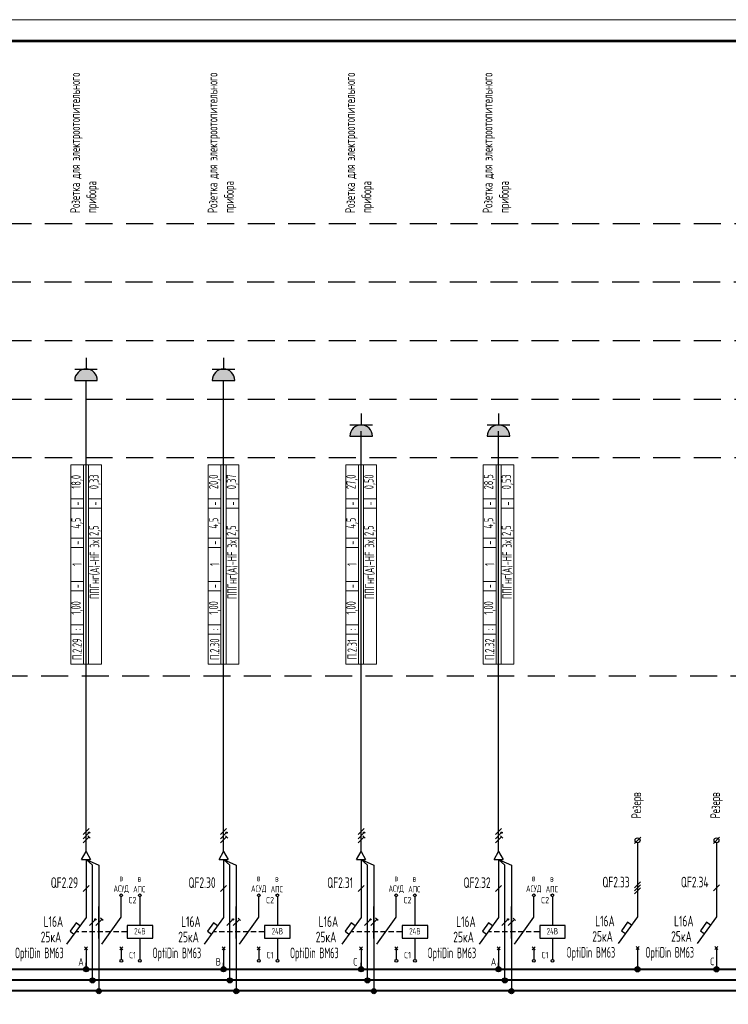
# Model space of a CAD drawing. Header units: millimetres. Extents: x -101899 to 582947, y -77476 to 345289.
# Tile 80 of 100: x 195925 to 212570, y 128229 to 151348. Entities that reach past the tile are written whole.
import ezdxf
from ezdxf.enums import TextEntityAlignment as Align

# ---------------------------------------------------------------- set-up
doc = ezdxf.new("R2010")
doc.units = ezdxf.units.MM
doc.linetypes.add('штриховая2', pattern=[9.525, 6.35, -3.175])
doc.layers.get('Defpoints').update_dxf_attribs({"color": 253})
doc.layers.add('$_Блоки', color=7, linetype='Continuous')
doc.layers.add('текст', color=7, linetype='Continuous', lineweight=20)
doc.layers.add('ФОРМАТ', color=7, linetype='Continuous', lineweight=18)
doc.styles.add('$_Electrical_gost', font='cs_gost2304.shx', dxfattribs={"width": 0.8})
doc.styles.add('Electrical_gost', font='cs_gost2304.shx', dxfattribs={"height": 250})

# ---------------------------------------------------------------- blocks, each defined once
blk = doc.blocks.new('*U30')
for p, q in [((0, 25.74), (0, 12.14)), ((0.71, 19.65), (-0.71, 18.24)), ((0, 12.14), (-4.55, 5.86)), ((-0.35, 5.2), (0.35, 4.49)), ((-0.35, 4.49), (0.35, 5.2)), ((0, 4.84), (0, 0))]:
    blk.add_line(p, q)
blk.add_lwpolyline([(-1.42, 10.18), (-2.35, 10.84), (-3.76, 8.87), (-2.85, 8.21)])
at = {"style": 'Electrical_gost', "flags": 8}
for tag, width, p in [('QF', 0.8, (-1.86, 20.29)), ('ХАРАКТЕРИСТИКА_И_ТОК', 0.8, (-5.38, 11.14)), ('ОТКЛЮЧАЮЩАЯ_СПОСОБНОСТЬ', 0.8, (-5.38, 7.64)), ('МАРКА', 0.6, (-5.38, 4.14))]:
    blk.add_attdef(tag, text='', height=2.5, dxfattribs=dict(at, width=width)).set_placement(p, align=Align.MIDDLE_RIGHT)
blk = doc.blocks.new('*U14')
h = blk.add_hatch(color=256)
h.dxf.hatch_style = 1
h.paths.add_polyline_path([(0.86, 0.71, 1), (0.56, 0.71, 1)])
for p, q in [((0, -3.75), (0, 3.75)), ((0.71, 1.71), (-0.71, 0.29)), ((0.71, 0.71), (-0.71, -0.71)), ((0.71, -0.29), (-0.71, -1.71)), ((0.99, -0.58), (0.42, -0.01))]:
    blk.add_line(p, q)
blk.add_circle((0.71, 0.71), 0.15)
blk = doc.blocks.new('*U13')
h = blk.add_hatch(color=256)
h.dxf.hatch_style = 1
h.paths.add_polyline_path([(0.86, 0.71, 1), (0.56, 0.71, 1)])
h = blk.add_hatch(color=256)
h.dxf.hatch_style = 1
h.paths.add_polyline_path([(0.86, 0.71, 1), (0.56, 0.71, 1)])
for p, q in [((0, -3.75), (0, 3.75)), ((-0.71, -0.71), (0.71, 0.71))]:
    blk.add_line(p, q)
blk.add_circle((0.71, 0.71), 0.15)
blk.add_circle((0.71, 0.71), 0.15)
blk = doc.blocks.new('*U12')
for p, q in [((0, -3.75), (0, 3.75)), ((-0.71, -0.71), (0.71, 0.71)), ((0.99, 0.42), (0.42, 0.99))]:
    blk.add_line(p, q)
blk = doc.blocks.new('Точка соединения')
blk.add_hatch(color=256).paths.add_polyline_path([(0.6, 0, 1), (-0.6, 0, 1)])
blk.add_hatch(color=256).paths.add_polyline_path([(0.6, 0, 1), (-0.6, 0, 1)])
blk.add_circle((0, 0), 0.6)
blk.add_circle((0, 0), 0.6)
blk = doc.blocks.new('*T152')
at = {"layer": 'Defpoints', "color": 8, "linetype": 'ByBlock', "lineweight": 0, "transparency": 16777216}
for p, q in [((0, 0), (0, 4680)), ((0, 4680), (720, 4680)), ((300, 0), (300, 4680)), ((420, 0), (420, 4680)), ((720, 0), (720, 4680)), ((0, 3880), (300, 3880)), ((420, 3880), (720, 3880)), ((0, 3660), (300, 3660)), ((420, 3660), (720, 3660)), ((0, 2960), (300, 2960)), ((420, 2960), (720, 2960)), ((0, 2740), (300, 2740)), ((0, 1940), (300, 1940)), ((0, 1720), (300, 1720)), ((0, 920), (300, 920)), ((0, 700), (300, 700)), ((0, 0), (720, 0))]:
    blk.add_line(p, q, dxfattribs=at)
at = {"color": 0, "transparency": 16777216, "char_height": 220, "rotation": 90, "style": '$_Electrical_gost'}
for s, insert, width, attachment_point in [('18,0', (150, 4280), 800, 5), ('0,33', (570, 4280), 800, 5), ('-', (150, 3770), 220, 5), ('-', (570, 3770), 220, 5), ('4,5', (150, 3310), 700, 5), ('2,5', (570, 3010), 600, 4), ('-', (150, 2850), 220, 5), ('{\\C256;ППГнг(А)-HF 3х}', (570, 2910), 2860, 6), ('1', (150, 2340), 800, 5), ('-', (150, 1830), 220, 5), ('1,00', (150, 1320), 800, 5), ('П.2.29', (150, 350), 700, 5), (':', (150, 810), 220, 5)]:
    blk.add_mtext(s, dxfattribs=dict(at, insert=insert, width=width, attachment_point=attachment_point))
blk = doc.blocks.new('*U32')
at = {"layer": '$_Блоки'}
h = blk.add_hatch(color=0, dxfattribs=at)
h.dxf.hatch_style = 1
h.paths.add_polyline_path([(-2.65, 0), (2.65, 0, 1)])
at = {"layer": '$_Блоки', "color": 0, "lineweight": 30}
blk.add_line((0, 5.31), (0, 2.65), dxfattribs=at)
at = {"layer": '$_Блоки', "color": 0}
for p, q in [((-2.65, 2.65), (2.65, 2.65)), ((-2.65, 0), (2.65, 0))]:
    blk.add_line(p, q, dxfattribs=at)
at = {"layer": '$_Блоки', "color": 0, "lineweight": 30}
blk.add_arc((0, 0), 2.65, 360, 180, dxfattribs=at)
at = {"layer": '$_Блоки', "color": 0, "style": 'Electrical_gost', "flags": 1}
for tag, p in [('ПОМЕЩЕНИЕ_№', (-0.4, 25.49)), ('ГРУППА_№', (-0.4, 21.49)), ('НАИМЕНОВАНИЕ', (-0.4, 17.49)), ('ПРИМЕЧАНИЕ', (-0.4, 13.49))]:
    blk.add_attdef(tag, text='', height=2.5, dxfattribs=at).set_placement(p, align=Align.TOP_LEFT)
blk = doc.blocks.new('*U29')
for p, q in [((0, 25.74), (0, 12.14)), ((0.71, 20.36), (-0.71, 18.94)), ((0.71, 19.65), (-0.71, 18.24)), ((0.71, 18.94), (-0.71, 17.53)), ((0, 12.14), (-4.55, 5.86)), ((-0.35, 5.2), (0.35, 4.49)), ((-0.35, 4.49), (0.35, 5.2)), ((0, 4.84), (0, 0))]:
    blk.add_line(p, q)
blk.add_lwpolyline([(-1.42, 10.18), (-2.35, 10.84), (-3.76, 8.87), (-2.85, 8.21)])
at = {"style": 'Electrical_gost', "flags": 8}
for tag, width, p in [('QF', 0.8, (-1.86, 20.29)), ('ХАРАКТЕРИСТИКА_И_ТОК', 0.8, (-5.38, 11.14)), ('ОТКЛЮЧАЮЩАЯ_СПОСОБНОСТЬ', 0.8, (-5.38, 7.64)), ('МАРКА', 0.6, (-5.38, 4.14))]:
    blk.add_attdef(tag, text='', height=2.5, dxfattribs=dict(at, width=width)).set_placement(p, align=Align.MIDDLE_RIGHT)
blk = doc.blocks.new('*U158')
at = {"layer": 'ФОРМАТ'}
blk.add_lwpolyline([(1485, 420), (1485, 0), (0, 0), (0, 420)], close=True, dxfattribs=at)
at = {"layer": 'ФОРМАТ', "lineweight": 53}
blk.add_lwpolyline([(20, 415), (20, 5), (1480, 5), (1480, 415)], close=True, dxfattribs=at)
blk = doc.blocks.new('*T159')
at = {"layer": 'Defpoints', "color": 8, "linetype": 'ByBlock', "lineweight": 0, "transparency": 16777216}
for p, q in [((0, 0), (0, 4680)), ((0, 4680), (720, 4680)), ((300, 0), (300, 4680)), ((420, 0), (420, 4680)), ((720, 0), (720, 4680)), ((0, 3880), (300, 3880)), ((420, 3880), (720, 3880)), ((0, 3660), (300, 3660)), ((420, 3660), (720, 3660)), ((0, 2960), (300, 2960)), ((420, 2960), (720, 2960)), ((0, 2740), (300, 2740)), ((0, 1940), (300, 1940)), ((0, 1720), (300, 1720)), ((0, 920), (300, 920)), ((0, 700), (300, 700)), ((0, 0), (720, 0))]:
    blk.add_line(p, q, dxfattribs=at)
at = {"color": 0, "transparency": 16777216, "char_height": 220, "rotation": 90, "style": '$_Electrical_gost'}
for s, insert, width, attachment_point in [('20,0', (150, 4280), 800, 5), ('0,37', (570, 4280), 800, 5), ('-', (150, 3770), 220, 5), ('-', (570, 3770), 220, 5), ('4,5', (150, 3310), 700, 5), ('2,5', (570, 3010), 600, 4), ('-', (150, 2850), 220, 5), ('{\\C256;ППГнг(А)-HF 3х}', (570, 2910), 2860, 6), ('1', (150, 2340), 800, 5), ('-', (150, 1830), 220, 5), ('1,00', (150, 1320), 800, 5), ('П.2.30', (150, 350), 700, 5), (':', (150, 810), 220, 5)]:
    blk.add_mtext(s, dxfattribs=dict(at, insert=insert, width=width, attachment_point=attachment_point))
blk = doc.blocks.new('*T160')
at = {"layer": 'Defpoints', "color": 8, "linetype": 'ByBlock', "lineweight": 0, "transparency": 16777216}
for p, q in [((0, 0), (0, 4680)), ((0, 4680), (720, 4680)), ((300, 0), (300, 4680)), ((420, 0), (420, 4680)), ((720, 0), (720, 4680)), ((0, 3880), (300, 3880)), ((420, 3880), (720, 3880)), ((0, 3660), (300, 3660)), ((420, 3660), (720, 3660)), ((0, 2960), (300, 2960)), ((420, 2960), (720, 2960)), ((0, 2740), (300, 2740)), ((0, 1940), (300, 1940)), ((0, 1720), (300, 1720)), ((0, 920), (300, 920)), ((0, 700), (300, 700)), ((0, 0), (720, 0))]:
    blk.add_line(p, q, dxfattribs=at)
at = {"color": 0, "transparency": 16777216, "char_height": 220, "rotation": 90, "style": '$_Electrical_gost'}
for s, insert, width, attachment_point in [('27,0', (150, 4280), 800, 5), ('0,50', (570, 4280), 800, 5), ('-', (150, 3770), 220, 5), ('-', (570, 3770), 220, 5), ('4,5', (150, 3310), 700, 5), ('2,5', (570, 3010), 600, 4), ('-', (150, 2850), 220, 5), ('{\\C256;ППГнг(А)-HF 3х}', (570, 2910), 2860, 6), ('1', (150, 2340), 800, 5), ('-', (150, 1830), 220, 5), ('1,00', (150, 1320), 800, 5), ('П.2.31', (150, 350), 700, 5), (':', (150, 810), 220, 5)]:
    blk.add_mtext(s, dxfattribs=dict(at, insert=insert, width=width, attachment_point=attachment_point))
blk = doc.blocks.new('*T161')
at = {"layer": 'Defpoints', "color": 8, "linetype": 'ByBlock', "lineweight": 0, "transparency": 16777216}
for p, q in [((0, 0), (0, 4680)), ((0, 4680), (720, 4680)), ((300, 0), (300, 4680)), ((420, 0), (420, 4680)), ((720, 0), (720, 4680)), ((0, 3880), (300, 3880)), ((420, 3880), (720, 3880)), ((0, 3660), (300, 3660)), ((420, 3660), (720, 3660)), ((0, 2960), (300, 2960)), ((420, 2960), (720, 2960)), ((0, 2740), (300, 2740)), ((0, 1940), (300, 1940)), ((0, 1720), (300, 1720)), ((0, 920), (300, 920)), ((0, 700), (300, 700)), ((0, 0), (720, 0))]:
    blk.add_line(p, q, dxfattribs=at)
at = {"color": 0, "transparency": 16777216, "char_height": 220, "rotation": 90, "style": '$_Electrical_gost'}
for s, insert, width, attachment_point in [('28,5', (150, 4280), 800, 5), ('0,53', (570, 4280), 800, 5), ('-', (150, 3770), 220, 5), ('-', (570, 3770), 220, 5), ('4,5', (150, 3310), 700, 5), ('2,5', (570, 3010), 600, 4), ('-', (150, 2850), 220, 5), ('{\\C256;ППГнг(А)-HF 3х}', (570, 2910), 2860, 6), ('1', (150, 2340), 800, 5), ('-', (150, 1830), 220, 5), ('1,00', (150, 1320), 800, 5), ('П.2.32', (150, 350), 700, 5), (':', (150, 810), 220, 5)]:
    blk.add_mtext(s, dxfattribs=dict(at, insert=insert, width=width, attachment_point=attachment_point))

msp = doc.modelspace()

# ---------------------------------------------------------------- linework, layer by layer
for p, q in [((197378.4, 131631.2), (197483.4, 131813.1)), ((197483.4, 131813.1), (197588.4, 131631.2)), ((200608.4, 131631.2), (200713.4, 131813.1)), ((200713.4, 131813.1), (200818.4, 131631.2)), ((203838.4, 131631.2), (203943.4, 131813.1)), ((203943.4, 131813.1), (204048.4, 131631.2)), ((207068.4, 131631.2), (207173.4, 131813.1)), ((207173.4, 131813.1), (207278.4, 131631.2)), ((197378.4, 131631.2), (197588.4, 131631.2)), ((200608.4, 131631.2), (200818.4, 131631.2)), ((203838.4, 131631.2), (204048.4, 131631.2)), ((207068.4, 131631.2), (207278.4, 131631.2)), ((197483.4, 129056.8), (197483.4, 129202.5)), ((200713.4, 129056.8), (200713.4, 129202.5)), ((203943.4, 129056.8), (203943.4, 129202.5)), ((207173.4, 129056.8), (207173.4, 129202.5))]:
    msp.add_line(p, q)
at = {"linetype": 'штриховая2', "ltscale": 100}
for points in [[(133654.2, 146565.5), (270448.2, 146565.5)], [(133640.6, 145190.5), (270448.2, 145190.5)], [(133654.2, 143815.5), (270448.2, 143815.5)], [(133654.2, 142440.5), (270448.2, 142440.5)], [(133654.2, 141065.5), (270448.2, 141065.5)], [(270407.3, 135935.2), (133465, 135935.2)]]:
    msp.add_lwpolyline(points, dxfattribs=at)
for points in [[(197483.4, 131813.1), (197483.4, 142880)], [(200713.4, 131813.1), (200713.4, 142880)], [(203943.4, 131813.1), (203943.4, 141690)], [(207173.4, 131813.1), (207173.4, 141690)], [(210366.2, 132008.1), (210511, 132152.9)], [(210438.6, 132022.9), (210438.6, 131643.9)], [(212218.9, 132008.1), (212363.7, 132152.9)], [(212291.3, 132022.9), (212291.3, 131643.9)], [(197633.4, 128806.8), (197633.4, 131497.8), (197483.4, 131631.2), (197783.4, 131497.8), (197783.4, 128556.8)], [(197633.4, 128806.8), (197633.4, 131497.8), (197483.4, 131631.2), (197783.4, 131497.8), (197783.4, 128556.8)], [(200863.4, 128806.8), (200863.4, 131497.8), (200713.4, 131631.2), (201013.4, 131497.8), (201013.4, 128556.8)], [(200863.4, 128806.8), (200863.4, 131497.8), (200713.4, 131631.2), (201013.4, 131497.8), (201013.4, 128556.8)], [(204093.4, 128806.8), (204093.4, 131497.8), (203943.4, 131631.2), (204243.4, 131497.8), (204243.4, 128556.8)], [(204093.4, 128806.8), (204093.4, 131497.8), (203943.4, 131631.2), (204243.4, 131497.8), (204243.4, 128556.8)], [(207323.4, 128806.8), (207323.4, 131497.8), (207173.4, 131631.2), (207473.4, 131497.8), (207473.4, 128556.8)], [(207323.4, 128806.8), (207323.4, 131497.8), (207173.4, 131631.2), (207473.4, 131497.8), (207473.4, 128556.8)], [(197854.9, 129642.5), (198310.2, 130271.1), (198310.2, 130756.9)], [(198747.1, 130754.6), (198748.9, 130081.5)], [(201084.9, 129642.5), (201540.2, 130271.1), (201540.2, 130756.9)], [(201977.1, 130754.6), (201978.9, 130081.5)], [(204314.9, 129642.5), (204770.2, 130271.1), (204770.2, 130756.9)], [(205207.1, 130754.6), (205208.9, 130081.5)], [(207544.9, 129642.5), (208000.2, 130271.1), (208000.2, 130756.9)], [(208437.1, 130754.6), (208438.9, 130081.5)], [(197317.4, 129931.5), (197255.8, 129931.5)], [(197504.1, 129931.5), (197380.9, 129931.5)], [(197690.8, 129931.5), (197567.5, 129931.5)], [(197877.5, 129931.5), (197754.2, 129931.5)], [(198064.2, 129931.5), (197940.9, 129931.5)], [(198250.9, 129931.5), (198127.6, 129931.5)], [(198437.5, 129931.5), (198314.3, 129931.5)], [(198748.9, 129781.5), (198749, 129280)], [(200547.4, 129931.5), (200485.8, 129931.5)], [(200734.1, 129931.5), (200610.9, 129931.5)], [(200920.8, 129931.5), (200797.5, 129931.5)], [(201107.5, 129931.5), (200984.2, 129931.5)], [(201294.2, 129931.5), (201170.9, 129931.5)], [(201480.9, 129931.5), (201357.6, 129931.5)], [(201667.5, 129931.5), (201544.3, 129931.5)], [(201978.9, 129781.5), (201979, 129280)], [(203777.4, 129931.5), (203715.8, 129931.5)], [(203964.1, 129931.5), (203840.9, 129931.5)], [(204150.8, 129931.5), (204027.5, 129931.5)], [(204337.5, 129931.5), (204214.2, 129931.5)], [(204524.2, 129931.5), (204400.9, 129931.5)], [(204710.9, 129931.5), (204587.6, 129931.5)], [(204897.5, 129931.5), (204774.3, 129931.5)], [(205208.9, 129781.5), (205209, 129280)], [(207007.4, 129931.5), (206945.8, 129931.5)], [(207194.1, 129931.5), (207070.9, 129931.5)], [(207380.8, 129931.5), (207257.5, 129931.5)], [(207567.5, 129931.5), (207444.2, 129931.5)], [(207754.2, 129931.5), (207630.9, 129931.5)], [(207940.9, 129931.5), (207817.6, 129931.5)], [(208127.5, 129931.5), (208004.3, 129931.5)], [(208438.9, 129781.5), (208439, 129280)], [(198345.5, 129505.7), (198274.8, 129576.4)], [(198274.8, 129505.7), (198345.5, 129576.4)], [(198310.2, 129541.1), (198310.2, 129280)], [(201575.5, 129505.7), (201504.8, 129576.4)], [(201504.8, 129505.7), (201575.5, 129576.4)], [(201540.2, 129541.1), (201540.2, 129280)], [(204805.5, 129505.7), (204734.8, 129576.4)], [(204734.8, 129505.7), (204805.5, 129576.4)], [(204770.2, 129541.1), (204770.2, 129280)], [(208035.5, 129505.7), (207964.8, 129576.4)], [(207964.8, 129505.7), (208035.5, 129576.4)], [(208000.2, 129541.1), (208000.2, 129280)]]:
    msp.add_lwpolyline(points)
for points in [[(198448.9, 129781.5), (199048.9, 129781.5), (199048.9, 130081.5), (198448.9, 130081.5)], [(201678.9, 129781.5), (202278.9, 129781.5), (202278.9, 130081.5), (201678.9, 130081.5)], [(204908.9, 129781.5), (205508.9, 129781.5), (205508.9, 130081.5), (204908.9, 130081.5)], [(208138.9, 129781.5), (208738.9, 129781.5), (208738.9, 130081.5), (208138.9, 130081.5)]]:
    msp.add_lwpolyline(points, close=True)
at = {"const_width": 50}
for points in [[(134288.2, 129050.2), (227930.3, 129050.2)], [(134288.2, 128797.2), (227930.3, 128797.9)], [(134288.2, 128547.2), (227930.3, 128547.9)]]:
    msp.add_lwpolyline(points, dxfattribs=at)
for centre, radius in [((210438.6, 132080.5), 57.6), ((212291.3, 132080.5), 57.6), ((198309.8, 130786.9), 32.3), ((198746.7, 130786.9), 32.3), ((201539.8, 130786.9), 32.3), ((201976.7, 130786.9), 32.3), ((204769.8, 130786.9), 32.3), ((205206.7, 130786.9), 32.3), ((207999.8, 130786.9), 32.3), ((208436.7, 130786.9), 32.3), ((198312.7, 129247.7), 32.3), ((198749.6, 129247.7), 32.3), ((201542.7, 129247.7), 32.3), ((201979.6, 129247.7), 32.3), ((204772.7, 129247.7), 32.3), ((205209.6, 129247.7), 32.3), ((208002.7, 129247.7), 32.3), ((208439.6, 129247.7), 32.3)]:
    msp.add_circle(centre, radius)

# ---------------------------------------------------------------- block references
at = {"color": 114, "true_color": 0x139b48, "xscale": 100, "yscale": 100, "zscale": 100}
msp.add_blockref('*U158', (123321.7, 109347.8), dxfattribs=at)
at = {"xscale": 100, "yscale": 100, "zscale": 100}
for name, p in [('*U32', (197483.4, 142880)), ('*U32', (200713.4, 142880)), ('*U32', (203943.4, 141570)), ('*U32', (207173.4, 141570)), ('*U14', (197483.4, 132188.1)), ('*U14', (200713.4, 132188.1)), ('*U14', (203943.4, 132188.1)), ('*U14', (207173.4, 132188.1)), ('*U13', (197633.4, 130152.3)), ('*U12', (197783.4, 130152.4)), ('*U13', (200863.4, 130152.3)), ('*U12', (201013.4, 130152.4)), ('*U13', (204093.4, 130152.3)), ('*U12', (204243.4, 130152.4)), ('*U13', (207323.4, 130152.3)), ('*U12', (207473.4, 130152.4)), ('Точка соединения', (197483.4, 129050.6)), ('Точка соединения', (200713.4, 129050.6)), ('Точка соединения', (203943.4, 129050.6)), ('Точка соединения', (207173.4, 129050.6)), ('Точка соединения', (210438.6, 129049.6)), ('Точка соединения', (212291.3, 129049.6)), ('Точка соединения', (197633.4, 128790)), ('Точка соединения', (200863.4, 128790)), ('Точка соединения', (204093.4, 128790)), ('Точка соединения', (207323.4, 128790)), ('Точка соединения', (197783.4, 128537.1)), ('Точка соединения', (201013.4, 128537.1)), ('Точка соединения', (204243.4, 128537.1)), ('Точка соединения', (207473.4, 128537.1))]:
    msp.add_blockref(name, p, dxfattribs=at)
for name, p in [('*T152', (197123.4, 136216.8)), ('*T159', (200353.4, 136216.8)), ('*T160', (203583.4, 136216.8)), ('*T161', (206813.4, 136216.8))]:
    msp.add_blockref(name, p)
ref = msp.add_blockref('*U30', (197483.4, 129056.8), dxfattribs=dict(xscale=100, yscale=100, zscale=100))
ref.add_attrib('QF', 'QF2.29', dxfattribs={"height": 250, "style": 'Electrical_gost', "width": 0.8}).set_placement((197296.9, 131085.8), align=Align.MIDDLE_RIGHT)
ref.add_attrib('ХАРАКТЕРИСТИКА_И_ТОК', 'L16A', dxfattribs={"height": 250, "style": 'Electrical_gost', "width": 0.8}).set_placement((196945.8, 130171), align=Align.MIDDLE_RIGHT)
ref = msp.add_blockref('*U30', (200713.4, 129056.8), dxfattribs=dict(xscale=100, yscale=100, zscale=100))
ref.add_attrib('QF', 'QF2.30', dxfattribs={"height": 250, "style": 'Electrical_gost', "width": 0.8}).set_placement((200526.9, 131085.8), align=Align.MIDDLE_RIGHT)
ref.add_attrib('ХАРАКТЕРИСТИКА_И_ТОК', 'L16A', dxfattribs={"height": 250, "style": 'Electrical_gost', "width": 0.8}).set_placement((200175.8, 130171), align=Align.MIDDLE_RIGHT)
ref = msp.add_blockref('*U30', (203943.4, 129056.8), dxfattribs=dict(xscale=100, yscale=100, zscale=100))
ref.add_attrib('QF', 'QF2.31', dxfattribs={"height": 250, "style": 'Electrical_gost', "width": 0.8}).set_placement((203756.9, 131085.8), align=Align.MIDDLE_RIGHT)
ref.add_attrib('ХАРАКТЕРИСТИКА_И_ТОК', 'L16A', dxfattribs={"height": 250, "style": 'Electrical_gost', "width": 0.8}).set_placement((203405.8, 130171), align=Align.MIDDLE_RIGHT)
ref = msp.add_blockref('*U30', (207173.4, 129056.8), dxfattribs=dict(xscale=100, yscale=100, zscale=100))
ref.add_attrib('QF', 'QF2.32', dxfattribs={"height": 250, "style": 'Electrical_gost', "width": 0.8}).set_placement((206986.9, 131085.8), align=Align.MIDDLE_RIGHT)
ref.add_attrib('ХАРАКТЕРИСТИКА_И_ТОК', 'L16A', dxfattribs={"height": 250, "style": 'Electrical_gost', "width": 0.8}).set_placement((206635.8, 130171), align=Align.MIDDLE_RIGHT)
ref = msp.add_blockref('*U29', (210438.6, 129069.6), dxfattribs=dict(xscale=100, yscale=100, zscale=100))
ref.add_attrib('QF', 'QF2.33', dxfattribs={"height": 250, "style": 'Electrical_gost', "width": 0.8}).set_placement((210252.1, 131098.6), align=Align.MIDDLE_RIGHT)
ref.add_attrib('ХАРАКТЕРИСТИКА_И_ТОК', 'L16A', dxfattribs={"height": 250, "style": 'Electrical_gost', "width": 0.8}).set_placement((209901, 130183.7), align=Align.MIDDLE_RIGHT)
ref = msp.add_blockref('*U30', (212291.3, 129069.6), dxfattribs=dict(xscale=100, yscale=100, zscale=100))
ref.add_attrib('QF', 'QF2.34', dxfattribs={"height": 250, "style": 'Electrical_gost', "width": 0.8}).set_placement((212104.8, 131098.6), align=Align.MIDDLE_RIGHT)
ref.add_attrib('ХАРАКТЕРИСТИКА_И_ТОК', 'L16A', dxfattribs={"height": 250, "style": 'Electrical_gost', "width": 0.8}).set_placement((211753.7, 130183.7), align=Align.MIDDLE_RIGHT)

# ---------------------------------------------------------------- texts
at = {"layer": 'текст', "linetype": 'Continuous', "char_height": 230, "attachment_point": 4, "rotation": 90, "style": '$_Electrical_gost'}
for s, insert, width in [('Розетка для электроотопительного прибора', (197449.2, 146808.2), 3770.5), ('Розетка для электроотопительного прибора', (200679.2, 146808.2), 3770.5), ('Розетка для электроотопительного прибора', (203909.2, 146808.2), 3770.5), ('Розетка для электроотопительного прибора', (207139.2, 146808.2), 3770.5), ('Резерв', (210438.6, 132593.7), 809.122), ('Резерв', (212291.3, 132593.7), 809.122)]:
    msp.add_mtext(s, dxfattribs=dict(at, insert=insert, width=width))
at = {"layer": 'текст', "attachment_point": 5}
for s, insert, char_height, width, style in [('{\\W0.8;в \\PАСУД}', (198308.4, 131054.1), 150, 661.306, 'Electrical_gost'), ('{\\W0.8;в \\PАПС}', (198734.6, 131056.1), 150, 661.306, 'Electrical_gost'), ('{\\W0.8;в \\PАСУД}', (201538.4, 131054.1), 150, 661.306, 'Electrical_gost'), ('{\\W0.8;в \\PАПС}', (201964.6, 131056.1), 150, 661.306, 'Electrical_gost'), ('{\\W0.8;в \\PАСУД}', (204768.4, 131054.1), 150, 661.306, 'Electrical_gost'), ('{\\W0.8;в \\PАПС}', (205194.6, 131056.1), 150, 661.306, 'Electrical_gost'), ('{\\W0.8;в \\PАСУД}', (207998.4, 131054.1), 150, 661.306, 'Electrical_gost'), ('{\\W0.8;в \\PАПС}', (208424.6, 131056.1), 150, 661.306, 'Electrical_gost'), ('С2', (198576.4, 130675), 150, 238.075, 'Electrical_gost'), ('С2', (201806.4, 130675), 150, 238.075, 'Electrical_gost'), ('С2', (205036.4, 130675), 150, 238.075, 'Electrical_gost'), ('С2', (208266.4, 130675), 150, 238.075, 'Electrical_gost'), ('25кА', (196660.7, 129808.7), 250, 497.294, '$_Electrical_gost'), ('{\\W0.8;24В}', (198746.9, 129944.5), 150, 352.467, 'Electrical_gost'), ('25кА', (199890.7, 129808.7), 250, 497.294, '$_Electrical_gost'), ('{\\W0.8;24В}', (201976.9, 129944.5), 150, 352.467, 'Electrical_gost'), ('25кА', (203120.7, 129808.7), 250, 497.294, '$_Electrical_gost'), ('{\\W0.8;24В}', (205206.9, 129944.5), 150, 352.467, 'Electrical_gost'), ('25кА', (206350.7, 129808.7), 250, 497.294, '$_Electrical_gost'), ('{\\W0.8;24В}', (208436.9, 129944.5), 150, 352.467, 'Electrical_gost'), ('25кА', (209615.9, 129821.5), 250, 497.294, '$_Electrical_gost'), ('25кА', (211468.6, 129821.5), 250, 497.294, '$_Electrical_gost'), ('{\\W0.6;OptiDin ВМ63}', (196386.1, 129398.4), 250, 1235.992, '$_Electrical_gost'), ('{\\W0.6;OptiDin ВМ63}', (199616.1, 129398.4), 250, 1235.992, '$_Electrical_gost'), ('{\\W0.6;OptiDin ВМ63}', (202846.1, 129398.4), 250, 1235.992, '$_Electrical_gost'), ('{\\W0.6;OptiDin ВМ63}', (206076.1, 129398.4), 250, 1235.992, '$_Electrical_gost'), ('{\\W0.6;OptiDin ВМ63}', (209341.3, 129411.1), 250, 1235.992, '$_Electrical_gost'), ('{\\W0.6;OptiDin ВМ63}', (211194, 129411.1), 250, 1235.992, '$_Electrical_gost'), ('С1', (198575.5, 129384.9), 150, 238.075, 'Electrical_gost'), ('С1', (201805.5, 129384.9), 150, 238.075, 'Electrical_gost'), ('С1', (205035.5, 129384.9), 150, 238.075, 'Electrical_gost'), ('С1', (208265.5, 129384.9), 150, 238.075, 'Electrical_gost')]:
    msp.add_mtext(s, dxfattribs=dict(at, insert=insert, char_height=char_height, width=width, style=style))
at = {"layer": 'текст', "linetype": 'Continuous', "char_height": 180, "attachment_point": 7, "style": '$_Electrical_gost'}
for s, insert in [('А', (197302, 129137.4)), ('В', (200532, 129137.4)), ('С', (203762, 129137.4)), ('А', (206992, 129137.4)), ('С', (212146.8, 129146.7))]:
    msp.add_mtext(s, dxfattribs=dict(at, insert=insert))

doc.saveas('drawing.dxf')
